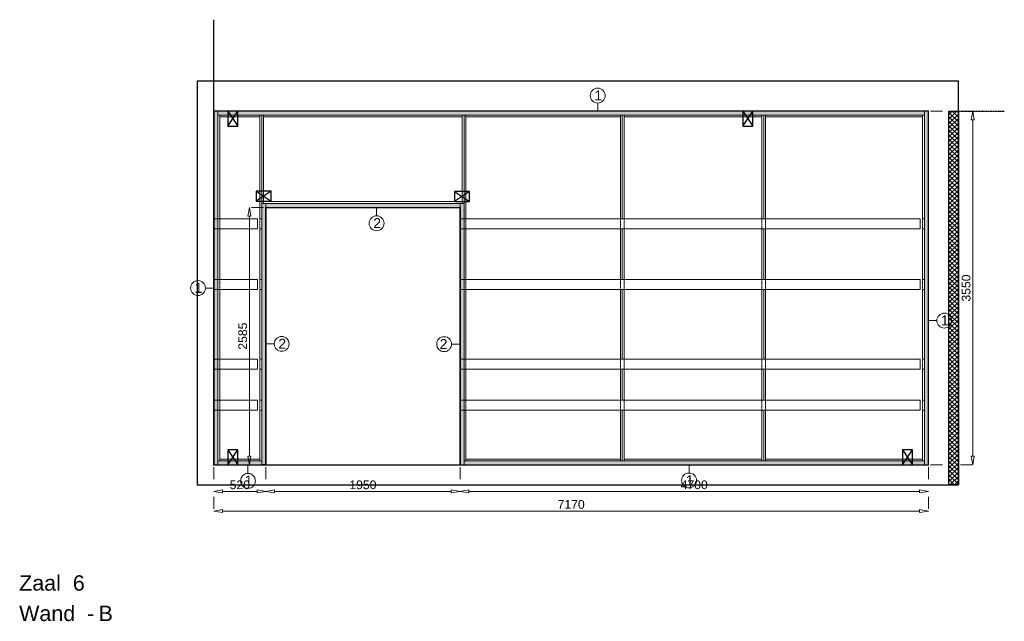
# Model space of a CAD drawing. Header units: millimetres. Extents: x 0 to 331873, y -101826 to 236919.
# Tile 13 of 57: x 169788 to 179670, y -44467 to -38429. Entities that reach past the tile are written whole.
import ezdxf

# ---------------------------------------------------------------- set-up
doc = ezdxf.new("R2010")
doc.units = ezdxf.units.MM
doc.header["$LTSCALE"] = 10
doc.linetypes.add('ACAD_ISO03W100', pattern=[30, 12, -18])
doc.linetypes.add('HIDDEN2', pattern=[0.1875, 0.125, -0.0625])
for name, color, linetype in [('$ symbolen', 8, 'Continuous'), ('40-h', 221, 'Continuous'), ('^ Bwkundig-bestaand', 250, 'Continuous'), ('DIM-DIM', 7, 'Continuous')]:
    doc.layers.add(name, color=color, linetype=linetype)
for name, color, linetype, lineweight in [('25-Staal-B', 150, 'Continuous', 25), ('40x120', 6, 'Continuous', 0), ('^ 0-Hout', 86, 'Continuous', 0), ('^ 0-Staal', 50, 'Continuous', 0), ('^ 0-Staal-txt', 7, 'Continuous', 0), ('s-horizontaal', 122, 'Continuous', 0)]:
    doc.layers.add(name, color=color, linetype=linetype, lineweight=lineweight)
doc.layers.add('omtrekwand', color=3, linetype='Continuous', plot=False)
doc.styles.add('Arial', font='arial.ttf')
doc.styles.get("Standard").update_dxf_attribs({"font": 'arial.ttf'})
doc.dimstyles.new('dim-11', dxfattribs={"dimscale": 35, "dimtxt": 2.5, "dimasz": 2.5, "dimexe": 1.25, "dimexo": 0.625, "dimtad": 1, "dimdec": 0, "dimtxsty": 'Arial', "dimblk": 'CLOSEDBLANK', "dimcen": 3, "dimclrd": 252, "dimclre": 252, "dimclrt": 7, "dimadec": 0, "dimazin": 0, "dimtfac": 1, "dimtdec": 0, "dimtmove": 0, "dimatfit": 3, "dimldrblk": 'CLOSEDBLANK', "dimfxl": 1, "dimlwd": 0, "dimlwe": 0, "dimarcsym": 0})

# ---------------------------------------------------------------- blocks, each defined once
blk = doc.blocks.new('kabeldoorvoer')
at = {"layer": '$ symbolen'}
blk.add_lwpolyline([(-150, 0), (0, 0), (0, 100), (-150, 100)], close=True, dxfattribs=at)
blk.add_lwpolyline([(-150, 100), (0, 0), (0, 100), (-150, 0)], dxfattribs=at)
blk = doc.blocks.new('staal_01')
at = {"layer": '^ 0-Staal'}
blk.add_lwpolyline([(0, 82.2), (0, 0)], dxfattribs=at)
blk.add_circle((0, 156.9), 74.7, dxfattribs=at)
at = {"layer": '^ 0-Staal', "insert": (-33.1, 208.7), "char_height": 100, "attachment_point": 1}
blk.add_mtext_dynamic_manual_height_columns('1', width=136.034, gutter_width=12.5, heights=[0], dxfattribs=at)
blk = doc.blocks.new('staal_01_onder')
at = {"layer": '^ 0-Staal'}
blk.add_lwpolyline([(157857.3, 52616.3), (157857.3, 52698.5)], dxfattribs=at)
blk.add_circle((157857.3, 52541.6), 74.7, dxfattribs=at)
at = {"layer": '^ 0-Staal', "insert": (157824.2, 52593.5), "char_height": 100, "attachment_point": 1}
blk.add_mtext_dynamic_manual_height_columns('1', width=136.034, gutter_width=12.5, heights=[0], dxfattribs=at)
blk = doc.blocks.new('staal_02_rechts')
at = {"layer": '^ 0-Staal'}
blk.add_lwpolyline([(82.2, 0), (0, 0)], dxfattribs=at)
blk.add_circle((156.9, 0), 74.7, dxfattribs=at)
at = {"layer": '^ 0-Staal', "insert": (123.7, 51.8), "char_height": 100, "attachment_point": 1}
blk.add_mtext_dynamic_manual_height_columns('2', width=136.034, gutter_width=12.5, heights=[0], dxfattribs=at)
blk = doc.blocks.new('staal_02_links')
at = {"layer": '^ 0-Staal'}
blk.add_lwpolyline([(-82.2, 0), (0, 0)], dxfattribs=at)
blk.add_circle((-156.9, 0), 74.7, dxfattribs=at)
at = {"layer": '^ 0-Staal', "insert": (-123.7, 51.8), "char_height": 100, "attachment_point": 3}
blk.add_mtext_dynamic_manual_height_columns('2', width=136.034, gutter_width=12.5, heights=[0], dxfattribs=at)
blk = doc.blocks.new('staal_02_onder')
at = {"layer": '^ 0-Staal'}
blk.add_lwpolyline([(0, -82.2), (0, 0)], dxfattribs=at)
blk.add_circle((0, -156.9), 74.7, dxfattribs=at)
at = {"layer": '^ 0-Staal', "insert": (-33.1, -105.1), "char_height": 100, "attachment_point": 1}
blk.add_mtext_dynamic_manual_height_columns('2', width=136.034, gutter_width=12.5, heights=[0], dxfattribs=at)
blk = doc.blocks.new('staal_01_links')
at = {"layer": '^ 0-Staal'}
blk.add_lwpolyline([(0, 0), (-82.2, 0)], dxfattribs=at)
blk.add_circle((-156.9, 0), 74.7, dxfattribs=at)
at = {"layer": '^ 0-Staal', "insert": (-190, 51.8), "char_height": 100, "attachment_point": 1}
blk.add_mtext_dynamic_manual_height_columns('1', width=136.034, gutter_width=12.5, heights=[0], dxfattribs=at)
blk = doc.blocks.new('staal_01_rechts')
at = {"layer": '^ 0-Staal'}
blk.add_lwpolyline([(82.2, 0), (0, 0)], dxfattribs=at)
blk.add_circle((156.9, 0), 74.7, dxfattribs=at)
at = {"layer": '^ 0-Staal', "insert": (123.7, 51.8), "char_height": 100, "attachment_point": 1}
blk.add_mtext_dynamic_manual_height_columns('1', width=136.034, gutter_width=12.5, heights=[0], dxfattribs=at)
blk = doc.blocks.new('_ClosedBlank')
at = {"color": 0, "linetype": 'ByBlock', "lineweight": -2}
for p, q in [((-1, 0.17), (0, 0)), ((-1, 0.17), (-1, -0.17)), ((0, 0), (-1, -0.17))]:
    blk.add_line(p, q, dxfattribs=at)
blk = doc.blocks.new('*D1079')
at = {"layer": 'Defpoints', "color": 0, "transparency": 16777216}
for p in [(236555.2, -48985.3), (237075.2, -48985.3), (237075.2, -49251.8)]:
    blk.add_point(p, dxfattribs=at)
at = {"layer": 'DIM-DIM', "color": 252, "linetype": 'ACAD_ISO03W100', "lineweight": 0, "transparency": 16777216}
for p, q in [((236555.2, -49007.2), (236555.2, -49295.6)), ((237075.2, -49007.2), (237075.2, -49295.6))]:
    blk.add_line(p, q, dxfattribs=at)
at = {"layer": 'DIM-DIM', "color": 252, "lineweight": 0, "transparency": 16777216}
blk.add_line((236642.7, -49251.8), (236987.7, -49251.8), dxfattribs=at)
at = {"layer": 'DIM-DIM', "color": 252, "lineweight": 0, "transparency": 16777216, "xscale": 87.5, "yscale": 87.5, "zscale": 87.5, "rotation": 180}
blk.add_blockref('_ClosedBlank', (236555.2, -49251.8), dxfattribs=at)
at = {"layer": 'DIM-DIM', "color": 252, "lineweight": 0, "transparency": 16777216, "xscale": 87.5, "yscale": 87.5, "zscale": 87.5}
blk.add_blockref('_ClosedBlank', (237075.2, -49251.8), dxfattribs=at)
at = {"layer": 'DIM-DIM', "color": 7, "transparency": 16777216, "insert": (236815.2, -49185.3), "char_height": 87.5, "attachment_point": 5, "style": 'Arial'}
blk.add_mtext('520', dxfattribs=at)
blk = doc.blocks.new('*D1080')
at = {"layer": 'Defpoints', "color": 0, "transparency": 16777216}
for p in [(237075.2, -48985.3), (239025.2, -48985.3), (239025.2, -49251.8)]:
    blk.add_point(p, dxfattribs=at)
at = {"layer": 'DIM-DIM', "color": 252, "linetype": 'ACAD_ISO03W100', "lineweight": 0, "transparency": 16777216}
for p, q in [((237075.2, -49007.2), (237075.2, -49295.6)), ((239025.2, -49007.2), (239025.2, -49295.6))]:
    blk.add_line(p, q, dxfattribs=at)
at = {"layer": 'DIM-DIM', "color": 252, "lineweight": 0, "transparency": 16777216}
blk.add_line((237162.7, -49251.8), (238937.7, -49251.8), dxfattribs=at)
at = {"layer": 'DIM-DIM', "color": 252, "lineweight": 0, "transparency": 16777216, "xscale": 87.5, "yscale": 87.5, "zscale": 87.5, "rotation": 180}
blk.add_blockref('_ClosedBlank', (237075.2, -49251.8), dxfattribs=at)
at = {"layer": 'DIM-DIM', "color": 252, "lineweight": 0, "transparency": 16777216, "xscale": 87.5, "yscale": 87.5, "zscale": 87.5}
blk.add_blockref('_ClosedBlank', (239025.2, -49251.8), dxfattribs=at)
at = {"layer": 'DIM-DIM', "color": 7, "transparency": 16777216, "insert": (238050.2, -49185.3), "char_height": 87.5, "attachment_point": 5, "style": 'Arial'}
blk.add_mtext('1950', dxfattribs=at)
blk = doc.blocks.new('*D1081')
at = {"layer": 'Defpoints', "color": 0, "transparency": 16777216}
for p in [(239025.2, -48985.3), (243725.2, -48985.3), (243725.2, -49251.8)]:
    blk.add_point(p, dxfattribs=at)
at = {"layer": 'DIM-DIM', "color": 252, "linetype": 'ACAD_ISO03W100', "lineweight": 0, "transparency": 16777216}
for p, q in [((239025.2, -49007.2), (239025.2, -49295.6)), ((243725.2, -49007.2), (243725.2, -49295.6))]:
    blk.add_line(p, q, dxfattribs=at)
at = {"layer": 'DIM-DIM', "color": 252, "lineweight": 0, "transparency": 16777216}
blk.add_line((239112.7, -49251.8), (243637.7, -49251.8), dxfattribs=at)
at = {"layer": 'DIM-DIM', "color": 252, "lineweight": 0, "transparency": 16777216, "xscale": 87.5, "yscale": 87.5, "zscale": 87.5, "rotation": 180}
blk.add_blockref('_ClosedBlank', (239025.2, -49251.8), dxfattribs=at)
at = {"layer": 'DIM-DIM', "color": 252, "lineweight": 0, "transparency": 16777216, "xscale": 87.5, "yscale": 87.5, "zscale": 87.5}
blk.add_blockref('_ClosedBlank', (243725.2, -49251.8), dxfattribs=at)
at = {"layer": 'DIM-DIM', "color": 7, "transparency": 16777216, "insert": (241375.2, -49185.3), "char_height": 87.5, "attachment_point": 5, "style": 'Arial'}
blk.add_mtext('4700', dxfattribs=at)
blk = doc.blocks.new('*D1082')
at = {"layer": 'Defpoints', "color": 0, "transparency": 16777216}
for p in [(236555.2, -48985.3), (243725.2, -48985.3), (243725.2, -49448.6)]:
    blk.add_point(p, dxfattribs=at)
at = {"layer": 'DIM-DIM', "color": 252, "linetype": 'ACAD_ISO03W100', "lineweight": 0, "transparency": 16777216}
for p, q in [((236555.2, -49007.2), (236555.2, -49492.4)), ((243725.2, -49007.2), (243725.2, -49492.4))]:
    blk.add_line(p, q, dxfattribs=at)
at = {"layer": 'DIM-DIM', "color": 252, "lineweight": 0, "transparency": 16777216}
blk.add_line((236642.7, -49448.6), (243637.7, -49448.6), dxfattribs=at)
at = {"layer": 'DIM-DIM', "color": 252, "lineweight": 0, "transparency": 16777216, "xscale": 87.5, "yscale": 87.5, "zscale": 87.5, "rotation": 180}
blk.add_blockref('_ClosedBlank', (236555.2, -49448.6), dxfattribs=at)
at = {"layer": 'DIM-DIM', "color": 252, "lineweight": 0, "transparency": 16777216, "xscale": 87.5, "yscale": 87.5, "zscale": 87.5}
blk.add_blockref('_ClosedBlank', (243725.2, -49448.6), dxfattribs=at)
at = {"layer": 'DIM-DIM', "color": 7, "transparency": 16777216, "insert": (240140.2, -49382.1), "char_height": 87.5, "attachment_point": 5, "style": 'Arial'}
blk.add_mtext('7170', dxfattribs=at)
blk = doc.blocks.new('*D1083')
at = {"layer": 'Defpoints', "color": 0, "transparency": 16777216}
for p in [(236911.1, -46400.3), (237075.2, -46400.3), (237075.2, -48985.3)]:
    blk.add_point(p, dxfattribs=at)
at = {"layer": 'DIM-DIM', "color": 252, "linetype": 'ACAD_ISO03W100', "lineweight": 0, "transparency": 16777216}
for p, q in [((237053.3, -46400.3), (236867.3, -46400.3)), ((237053.3, -48985.3), (236867.3, -48985.3))]:
    blk.add_line(p, q, dxfattribs=at)
at = {"layer": 'DIM-DIM', "color": 252, "lineweight": 0, "transparency": 16777216}
blk.add_line((236911.1, -48897.8), (236911.1, -46487.8), dxfattribs=at)
at = {"layer": 'DIM-DIM', "color": 252, "lineweight": 0, "transparency": 16777216, "xscale": 87.5, "yscale": 87.5, "zscale": 87.5}
for p, rotation in [((236911.1, -46400.3), 90), ((236911.1, -48985.3), 270)]:
    blk.add_blockref('_ClosedBlank', p, dxfattribs=dict(at, rotation=rotation))
at = {"layer": 'DIM-DIM', "color": 7, "transparency": 16777216, "insert": (236844.5, -47692.8), "char_height": 87.5, "attachment_point": 5, "rotation": 90, "style": 'Arial'}
blk.add_mtext('2585', dxfattribs=at)
blk = doc.blocks.new('*D1216')
at = {"layer": 'Defpoints', "color": 0, "transparency": 16777216}
for p in [(243725.2, -45435.3), (244171.2, -45435.3), (243725.2, -48985.3)]:
    blk.add_point(p, dxfattribs=at)
at = {"layer": 'DIM-DIM', "color": 252, "linetype": 'ACAD_ISO03W100', "lineweight": 0, "transparency": 16777216}
for p, q in [((243747, -45435.3), (244215, -45435.3)), ((243747, -48985.3), (244215, -48985.3))]:
    blk.add_line(p, q, dxfattribs=at)
at = {"layer": 'DIM-DIM', "color": 252, "lineweight": 0, "transparency": 16777216}
blk.add_line((244171.2, -48897.8), (244171.2, -45522.8), dxfattribs=at)
at = {"layer": 'DIM-DIM', "color": 252, "lineweight": 0, "transparency": 16777216, "xscale": 87.5, "yscale": 87.5, "zscale": 87.5}
for p, rotation in [((244171.2, -45435.3), 90), ((244171.2, -48985.3), 270)]:
    blk.add_blockref('_ClosedBlank', p, dxfattribs=dict(at, rotation=rotation))
at = {"layer": 'DIM-DIM', "color": 7, "transparency": 16777216, "insert": (244104.7, -47210.3), "char_height": 87.5, "attachment_point": 5, "rotation": 90, "style": 'Arial'}
blk.add_mtext('3550', dxfattribs=at)
blk = doc.blocks.new('6b')
at = {"layer": '25-Staal-B'}
blk.add_lwpolyline([(237075.2, -48985.3), (237075.2, -46400.3), (239025.2, -46400.3), (239025.2, -48985.3), (243725.2, -48985.3), (243725.2, -45435.3), (236555.2, -45435.3), (236555.2, -48985.3)], close=True, dxfattribs=at)
at = {"layer": '^ 0-Staal-txt', "lineweight": 0, "style": 'Arial'}
for s, height, p in [('Zaal  6', 154.21, (234600.2, -50247.3)), ('Wand  - ', 154.21, (234600.2, -50552.1)), ('B', 154.2, (235397.3, -50552.1))]:
    blk.add_text(s, height=height, dxfattribs=at).set_placement(p)
at = {"layer": 'DIM-DIM'}
for base, p1, p2, picture, middle in [((244171.2, -45435.3), (243725.2, -48985.3), (243725.2, -45435.3), '*D1216', (244104.7, -47210.3)), ((236911.1, -46400.3), (237075.2, -48985.3), (237075.2, -46400.3), '*D1083', (236844.5, -47692.8))]:
    dim = blk.add_linear_dim(base=base, p1=p1, p2=p2, angle=90, dimstyle='dim-11', dxfattribs=at)
    dim.commit()
    dim.dimension.update_dxf_attribs({"geometry": picture, "text_midpoint": middle})
for base, p1, p2, picture, middle in [((237075.2, -49251.8), (236555.2, -48985.3), (237075.2, -48985.3), '*D1079', (236815.2, -49185.3)), ((243725.2, -49448.6), (236555.2, -48985.3), (243725.2, -48985.3), '*D1082', (240140.2, -49382.1)), ((239025.2, -49251.8), (237075.2, -48985.3), (239025.2, -48985.3), '*D1080', (238050.2, -49185.3)), ((243725.2, -49251.8), (239025.2, -48985.3), (243725.2, -48985.3), '*D1081', (241375.2, -49185.3))]:
    dim = blk.add_linear_dim(base=base, p1=p1, p2=p2, dimstyle='dim-11', dxfattribs=at)
    dim.commit()
    dim.dimension.update_dxf_attribs({"geometry": picture, "text_midpoint": middle})

msp = doc.modelspace()

# ---------------------------------------------------------------- hatches: boundary and pattern name
at = {"layer": '40-h'}
h = msp.add_hatch(dxfattribs=at)
h.set_pattern_fill('DOTS', color=256)
h.paths.add_polyline_path([(178867.86, -39387.49), (171777.86, -39387.49), (171777.86, -39347.49), (178867.86, -39347.49)])
h.paths.add_polyline_path([(174207.86, -40272.49), (172257.86, -40272.49), (172257.86, -40312.49), (174207.86, -40312.49)])
h.paths.add_polyline_path([(172257.86, -42894.49), (172217.86, -42894.49), (172217.86, -40272.49), (172257.86, -40272.49)])
h.paths.add_polyline_path([(171737.86, -42897.49), (171777.86, -42897.49), (171777.86, -39347.49), (171737.86, -39347.49)])
h.paths.add_polyline_path([(172217.86, -42894.49), (171777.86, -42897.49), (171777.86, -42857.49), (172217.86, -42854.49)])
h.paths.add_polyline_path([(174207.86, -42897.49), (174247.86, -42897.49), (174247.86, -40272.49), (174207.86, -40272.49)])
h.paths.add_polyline_path([(178867.86, -42857.49), (174247.86, -42857.49), (174247.86, -42897.49), (178867.86, -42897.49)])
h.paths.add_polyline_path([(178907.86, -42897.49), (178867.86, -42897.49), (178867.86, -39347.49), (178907.86, -39347.49)])
at = {"layer": '^ Bwkundig-bestaand'}
h = msp.add_hatch(dxfattribs=at)
h.set_pattern_fill('ANSI37', color=256, scale=10)
h.set_pattern_definition([(45, (912.24, -19119.802), (-22.4506403, 22.4506403), []), (135, (912.24, -19119.802), (-22.4506403, -22.4506403), [])])
h.paths.add_polyline_path([(179114.86, -39347.49), (179208.86, -39347.49), (179208.86, -43097.49), (179114.86, -43097.49)])

# ---------------------------------------------------------------- linework, layer by layer
at = {"layer": '$ symbolen'}
msp.add_lwpolyline([(171737.86, -39347.49), (171737.86, -38429.04)], dxfattribs=at)
at = {"layer": '40x120'}
for points in [[(171737.86, -42897.49), (171777.86, -42897.49), (171777.86, -39347.49), (171737.86, -39347.49)], [(171737.86, -42897.49), (171777.86, -42897.49), (171777.86, -39347.49), (171737.86, -39347.49)], [(178867.86, -39387.49), (171777.86, -39387.49), (171777.86, -39347.49), (178867.86, -39347.49)], [(178907.86, -42897.49), (178867.86, -42897.49), (178867.86, -39347.49), (178907.86, -39347.49)], [(178907.86, -42897.49), (178867.86, -42897.49), (178867.86, -39347.49), (178907.86, -39347.49)], [(172257.86, -42894.49), (172217.86, -42894.49), (172217.86, -40272.49), (172257.86, -40272.49)], [(172257.86, -42894.49), (172217.86, -42894.49), (172217.86, -40272.49), (172257.86, -40272.49)], [(174207.86, -40272.49), (172257.86, -40272.49), (172257.86, -40312.49), (174207.86, -40312.49)], [(174207.86, -42897.49), (174247.86, -42897.49), (174247.86, -40272.49), (174207.86, -40272.49)], [(172217.86, -42894.49), (171777.86, -42897.49), (171777.86, -42857.49), (172217.86, -42854.49)], [(178867.86, -42857.49), (174247.86, -42857.49), (174247.86, -42897.49), (178867.86, -42897.49)]]:
    msp.add_lwpolyline(points, close=True, dxfattribs=at)
at = {"layer": '^ 0-Hout'}
for points in [[(171777.86, -40427.49), (171795.86, -40427.49), (171795.86, -39387.49), (171777.86, -39387.49)], [(172199.86, -39405.49), (172199.86, -39387.49), (171795.86, -39387.49), (171795.86, -39405.49)], [(172217.86, -40427.49), (172199.86, -40427.49), (172199.86, -39387.49), (172217.86, -39387.49)], [(172217.86, -40272.49), (172235.86, -40272.49), (172235.86, -39387.49), (172217.86, -39387.49)], [(174229.86, -39405.49), (174229.86, -39387.49), (172235.86, -39387.49), (172235.86, -39405.49)], [(174247.86, -39387.49), (174229.86, -39387.49), (174229.86, -40272.49), (174247.86, -40272.49)], [(174247.86, -40427.49), (174265.86, -40427.49), (174265.86, -39387.49), (174247.86, -39387.49)], [(175818.11, -39405.49), (175818.11, -39387.49), (174265.86, -39387.49), (174265.86, -39405.49)], [(175836.11, -40427.49), (175818.11, -40427.49), (175818.11, -39387.49), (175836.11, -39387.49)], [(175836.11, -40427.49), (175854.11, -40427.49), (175854.11, -39387.49), (175836.11, -39387.49)], [(177237.36, -39405.49), (177237.36, -39387.49), (175854.11, -39387.49), (175854.11, -39405.49)], [(177255.36, -40427.49), (177237.36, -40427.49), (177237.36, -39387.49), (177255.36, -39387.49)], [(177255.36, -40427.49), (177273.36, -40427.49), (177273.36, -39387.49), (177255.36, -39387.49)], [(178849.86, -39405.49), (178849.86, -39387.49), (177273.36, -39387.49), (177273.36, -39405.49)], [(178867.86, -40427.49), (178849.86, -40427.49), (178849.86, -39387.49), (178867.86, -39387.49)], [(174229.86, -40254.49), (174229.86, -40272.49), (172235.86, -40272.49), (172235.86, -40254.49)], [(171777.86, -41037.49), (171795.86, -41037.49), (171795.86, -40527.49), (171777.86, -40527.49)], [(172217.86, -41037.49), (172199.86, -41037.49), (172199.86, -40527.49), (172217.86, -40527.49)], [(174247.86, -41037.49), (174265.86, -41037.49), (174265.86, -40527.49), (174247.86, -40527.49)], [(175836.11, -41037.49), (175818.11, -41037.49), (175818.11, -40527.49), (175836.11, -40527.49)], [(175836.11, -41037.49), (175854.11, -41037.49), (175854.11, -40527.49), (175836.11, -40527.49)], [(177255.36, -41037.49), (177237.36, -41037.49), (177237.36, -40527.49), (177255.36, -40527.49)], [(177255.36, -41037.49), (177273.36, -41037.49), (177273.36, -40527.49), (177255.36, -40527.49)], [(178867.86, -41037.49), (178849.86, -41037.49), (178849.86, -40527.49), (178867.86, -40527.49)], [(171777.86, -41837.49), (171795.86, -41837.49), (171795.86, -41137.49), (171777.86, -41137.49)], [(172217.86, -41837.49), (172199.86, -41837.49), (172199.86, -41137.49), (172217.86, -41137.49)], [(174247.86, -41837.49), (174265.86, -41837.49), (174265.86, -41137.49), (174247.86, -41137.49)], [(175836.11, -41837.49), (175818.11, -41837.49), (175818.11, -41137.49), (175836.11, -41137.49)], [(175836.11, -41837.49), (175854.11, -41837.49), (175854.11, -41137.49), (175836.11, -41137.49)], [(177255.36, -41837.49), (177237.36, -41837.49), (177237.36, -41137.49), (177255.36, -41137.49)], [(177255.36, -41837.49), (177273.36, -41837.49), (177273.36, -41137.49), (177255.36, -41137.49)], [(178867.86, -41837.49), (178849.86, -41837.49), (178849.86, -41137.49), (178867.86, -41137.49)], [(171777.86, -42247.49), (171795.86, -42247.49), (171795.86, -41937.49), (171777.86, -41937.49)], [(172217.86, -42247.49), (172199.86, -42247.49), (172199.86, -41937.49), (172217.86, -41937.49)], [(174247.86, -42247.49), (174265.86, -42247.49), (174265.86, -41937.49), (174247.86, -41937.49)], [(175836.11, -42247.49), (175818.11, -42247.49), (175818.11, -41937.49), (175836.11, -41937.49)], [(175836.11, -42247.49), (175854.11, -42247.49), (175854.11, -41937.49), (175836.11, -41937.49)], [(177255.36, -42247.49), (177237.36, -42247.49), (177237.36, -41937.49), (177255.36, -41937.49)], [(177255.36, -42247.49), (177273.36, -42247.49), (177273.36, -41937.49), (177255.36, -41937.49)], [(178867.86, -42247.49), (178849.86, -42247.49), (178849.86, -41937.49), (178867.86, -41937.49)], [(171777.86, -42347.49), (171795.86, -42347.49), (171795.86, -42857.49), (171777.86, -42857.49)], [(172217.86, -42347.49), (172199.86, -42347.49), (172199.86, -42857.49), (172217.86, -42857.49)], [(174247.86, -42347.49), (174265.86, -42347.49), (174265.86, -42857.49), (174247.86, -42857.49)], [(175836.11, -42347.49), (175818.11, -42347.49), (175818.11, -42857.49), (175836.11, -42857.49)], [(175836.11, -42347.49), (175854.11, -42347.49), (175854.11, -42857.49), (175836.11, -42857.49)], [(177255.36, -42347.49), (177237.36, -42347.49), (177237.36, -42857.49), (177255.36, -42857.49)], [(177255.36, -42347.49), (177273.36, -42347.49), (177273.36, -42857.49), (177255.36, -42857.49)], [(178867.86, -42347.49), (178849.86, -42347.49), (178849.86, -42857.49), (178867.86, -42857.49)], [(172199.86, -42857.49), (172199.86, -42839.49), (171795.86, -42839.49), (171795.86, -42857.49)], [(175818.11, -42839.49), (175818.11, -42857.49), (174265.86, -42857.49), (174265.86, -42839.49)], [(177237.36, -42839.49), (177237.36, -42857.49), (175854.11, -42857.49), (175854.11, -42839.49)], [(178849.86, -42839.49), (178849.86, -42857.49), (177273.36, -42857.49), (177273.36, -42839.49)]]:
    msp.add_lwpolyline(points, close=True, dxfattribs=at)
at = {"layer": '^ 0-Hout', "linetype": 'HIDDEN2'}
for points in [[(171795.86, -40427.49), (171795.86, -40527.49)], [(172199.86, -40427.49), (172199.86, -40527.49)], [(174265.86, -40427.49), (174265.86, -40527.49)], [(175818.11, -40427.49), (175818.11, -40527.49)], [(175854.11, -40427.49), (175854.11, -40527.49)], [(177237.36, -40427.49), (177237.36, -40527.49)], [(177273.36, -40427.49), (177273.36, -40527.49)], [(178849.86, -40427.49), (178849.86, -40527.49)], [(171795.86, -41037.49), (171795.86, -41137.49)], [(172199.86, -41037.49), (172199.86, -41137.49)], [(174265.86, -41037.49), (174265.86, -41137.49)], [(175818.11, -41037.49), (175818.11, -41137.49)], [(175854.11, -41037.49), (175854.11, -41137.49)], [(177237.36, -41037.49), (177237.36, -41137.49)], [(177273.36, -41037.49), (177273.36, -41137.49)], [(178849.86, -41037.49), (178849.86, -41137.49)], [(171795.86, -41837.49), (171795.86, -41937.49)], [(172199.86, -41837.49), (172199.86, -41937.49)], [(174265.86, -41837.49), (174265.86, -41937.49)], [(175818.11, -41837.49), (175818.11, -41937.49)], [(175854.11, -41837.49), (175854.11, -41937.49)], [(177237.36, -41837.49), (177237.36, -41937.49)], [(177273.36, -41837.49), (177273.36, -41937.49)], [(178849.86, -41837.49), (178849.86, -41937.49)], [(171795.86, -42247.49), (171795.86, -42347.49)], [(172199.86, -42247.49), (172199.86, -42347.49)], [(174265.86, -42247.49), (174265.86, -42347.49)], [(175818.11, -42247.49), (175818.11, -42347.49)], [(175854.11, -42247.49), (175854.11, -42347.49)], [(177237.36, -42247.49), (177237.36, -42347.49)], [(177273.36, -42247.49), (177273.36, -42347.49)], [(178849.86, -42247.49), (178849.86, -42347.49)]]:
    msp.add_lwpolyline(points, dxfattribs=at)
at = {"layer": '^ 0-Staal'}
for points in [[(171734.86, -42900.49), (171737.86, -42900.49), (171737.86, -39344.49), (171734.86, -39344.49)], [(171737.86, -39344.49), (178910.86, -39344.49), (178910.86, -39347.49), (171737.86, -39347.49)], [(178907.86, -42900.49), (178910.86, -42900.49), (178910.86, -39347.49), (178907.86, -39347.49)], [(172257.86, -40309.49), (174207.86, -40312.49), (174207.86, -40315.49), (172257.86, -40312.49)], [(172257.86, -42897.49), (172260.86, -42897.49), (172260.86, -40312.49), (172257.86, -40312.49)], [(174207.86, -42900.49), (174204.86, -42900.49), (174204.86, -40315.49), (174207.86, -40315.49)], [(171737.86, -42897.49), (172257.86, -42894.49), (172257.86, -42897.49), (171737.86, -42900.49)], [(178907.86, -42897.49), (174207.86, -42897.49), (174207.86, -42900.49), (178907.86, -42900.49)]]:
    msp.add_lwpolyline(points, close=True, dxfattribs=at)
at = {"layer": '^ Bwkundig-bestaand', "color": 253}
msp.add_lwpolyline([(171568.86, -43097.49), (179208.86, -43097.49), (179208.86, -39047.49), (171568.86, -39047.49)], close=True, dxfattribs=at)
at = {"layer": '^ Bwkundig-bestaand'}
msp.add_lwpolyline([(179114.86, -39347.49), (179208.86, -39347.49), (179208.86, -43097.49), (179114.86, -43097.49)], close=True, dxfattribs=at)
at = {"layer": '^ Bwkundig-bestaand', "linetype": 'HIDDEN2'}
msp.add_lwpolyline([(179208.86, -39347.49), (179670.24, -39347.49)], dxfattribs=at)
at = {"layer": 'omtrekwand'}
msp.add_lwpolyline([(171737.86, -42897.49), (178907.86, -42897.49), (178907.86, -39347.49), (171737.86, -39347.49)], close=True, dxfattribs=at)
at = {"layer": 's-horizontaal'}
for points in [[(171734.53, -40427.49), (172174.53, -40427.49), (172174.53, -40527.49), (171734.53, -40527.49)], [(174204.53, -40427.49), (178824.53, -40427.49), (178824.53, -40527.49), (174204.53, -40527.49)], [(171734.53, -41037.49), (172174.53, -41037.49), (172174.53, -41137.49), (171734.53, -41137.49)], [(174204.53, -41037.49), (178824.53, -41037.49), (178824.53, -41137.49), (174204.53, -41137.49)], [(171734.53, -41837.49), (172174.53, -41837.49), (172174.53, -41937.49), (171734.53, -41937.49)], [(174204.53, -41837.49), (178824.53, -41837.49), (178824.53, -41937.49), (174204.53, -41937.49)], [(171734.53, -42247.49), (172174.53, -42247.49), (172174.53, -42347.49), (171734.53, -42347.49)], [(174204.53, -42247.49), (178824.53, -42247.49), (178824.53, -42347.49), (174204.53, -42347.49)]]:
    msp.add_lwpolyline(points, close=True, dxfattribs=at)

# ---------------------------------------------------------------- block references
at = {"layer": '$ symbolen', "rotation": 90}
for p in [(171977.86, -39347.49), (177146.02, -39347.49), (171977.86, -42747.49), (178749.86, -42747.49)]:
    msp.add_blockref('kabeldoorvoer', p, dxfattribs=at)
at = {"layer": '$ symbolen'}
for p in [(172312.86, -40251.49), (174302.86, -40254.49)]:
    msp.add_blockref('kabeldoorvoer', p, dxfattribs=at)
at = {"layer": '^ 0-Staal'}
for name, p in [('staal_01', (175589.67, -39347.49)), ('staal_02_onder', (173370.2, -40315.49)), ('staal_01_links', (171734.86, -41122.49)), ('staal_01_rechts', (178910.86, -41448.99)), ('staal_02_rechts', (172260.86, -41682.49)), ('staal_02_links', (174204.86, -41685.49)), ('staal_01_onder', (14222.4, -95599.01)), ('staal_01_onder', (18649.44, -95595.01))]:
    msp.add_blockref(name, p, dxfattribs=at)
at = {"layer": 'DIM-DIM'}
msp.add_blockref('6b', (-64817.31, 6087.79), dxfattribs=at)

doc.saveas('drawing.dxf')
